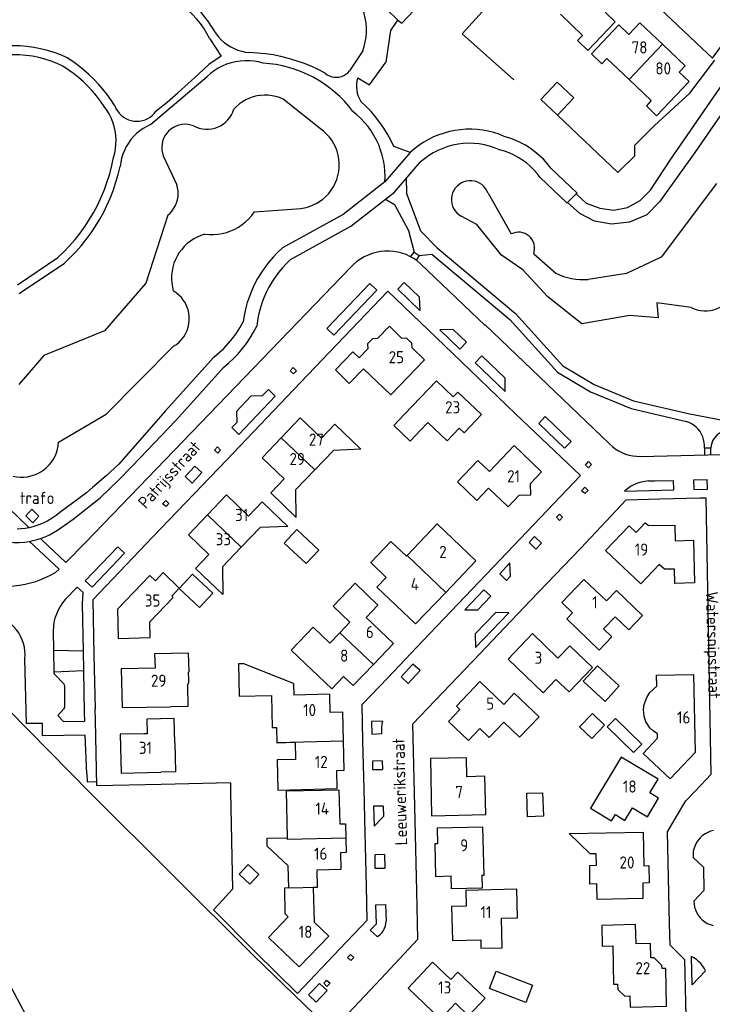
# Model space of a CAD drawing. Header units: metres. Extents: x 233874 to 239264, y 443832 to 448222.
# Tile 14 of 198: x 235194 to 235337, y 444099 to 444303. Entities that reach past the tile are written whole.
import ezdxf

# ---------------------------------------------------------------- set-up
doc = ezdxf.new("R2010")
doc.units = ezdxf.units.M
doc.header["$MEASUREMENT"] = 0
for name, color, linetype in [('BIJGEBOUW', 4, 'Continuous'), ('DAKRAND', 4, 'Continuous'), ('DAKRAND-BYG', 4, 'Continuous'), ('FUNKTIEAAND', 253, 'Continuous'), ('HEG', 253, 'Continuous'), ('HEK', 253, 'Continuous'), ('HOOFDGEBOUW', 4, 'Continuous'), ('HUISNUMMER', 253, 'Continuous'), ('INSTEEKSLOOT', 153, 'Continuous'), ('KANTVERH', 253, 'Continuous'), ('KANTWATER', 153, 'Continuous'), ('KNTGESLVERH', 253, 'Continuous'), ('KNTOPENVERH', 253, 'Continuous'), ('STRAATNAAM', 253, 'Continuous'), ('TUSSENMUUR', 253, 'Continuous')]:
    doc.layers.add(name, color=color, linetype=linetype)
doc.styles.get("Standard").update_dxf_attribs({"font": 'iso.shx'})

msp = doc.modelspace()

# ---------------------------------------------------------------- linework, layer by layer
at = {"layer": 'BIJGEBOUW'}
for points in [[(235233.97, 444184.26), (235231.25, 444181.3), (235227.07, 444185.24), (235229.82, 444188.15), (235233.97, 444184.26)], [(235299.88, 444103.38), (235298.52, 444099.85), (235291.06, 444102.73), (235292.43, 444106.27), (235299.88, 444103.38)]]:
    msp.add_lwpolyline(points, dxfattribs=at)
at = {"layer": 'DAKRAND'}
for points in [[(235276.91, 444217.97), (235274.66, 444215.63), (235271.31, 444218.83), (235273.55, 444221.18)], [(235273.91, 444191.88), (235270.71, 444194.94), (235266.55, 444190.59), (235269.75, 444187.52)], [(235222.17, 444186.83), (235223.77, 444188.5), (235227.06, 444185.3), (235225.56, 444183.61)], [(235308.15, 444180.21), (235306.98, 444178.99), (235313.69, 444172.54), (235316.3, 444175.26), (235314.59, 444176.9)], [(235250.64, 444165.64), (235240.39, 444169.7), (235239.27, 444169.68), (235239.42, 444163), (235246.08, 444163.15)], [(235228.74, 444165.15), (235228.82, 444160.9), (235225.23, 444160.84)], [(235325.69, 444155.22), (235324.78, 444155.87), (235324.14, 444156.52), (235323.29, 444157.72), (235322.93, 444158.89), (235322.83, 444160.24), (235322.92, 444161.3), (235323.51, 444162.76), (235324.09, 444163.79), (235325.53, 444165.07)], [(235282.62, 444157.79), (235286.74, 444153.89), (235289.06, 444156.35)], [(235226.12, 444153.4), (235226.29, 444147.42), (235223.29, 444147.34)], [(235249.54, 444128.05), (235245.18, 444132.08), (235245.19, 444133.72), (235249.42, 444133.79)], [(235313.2, 444124.29), (235311.76, 444124.24), (235311.77, 444128.09), (235313.11, 444128.13)], [(235289.44, 444126.11), (235289.52, 444123.42), (235283.24, 444123.28), (235283.17, 444125.94)], [(235323.95, 444124.5), (235322.7, 444124.45), (235322.7, 444121.28)]]:
    msp.add_lwpolyline(points, dxfattribs=at)
at = {"layer": 'DAKRAND-BYG'}
msp.add_line((235308.44, 444286.44), (235305.04, 444282.84), dxfattribs=at)
for points in [[(235305.04, 444282.84), (235301.62, 444286.08), (235305.02, 444289.68), (235308.44, 444286.44)], [(235253.24, 444190.38), (235248.73, 444194.58), (235251.33, 444197.36), (235255.83, 444193.16), (235253.24, 444190.38)], [(235313.32, 444169.27), (235317.81, 444165.12), (235314.88, 444161.94), (235310.38, 444166.09), (235313.32, 444169.27)], [(235314.78, 444157.05), (235312.31, 444159.46), (235309.64, 444156.72), (235312.12, 444154.31), (235314.78, 444157.05)], [(235317.02, 444158.41), (235322.45, 444153.15), (235320.77, 444151.41), (235315.33, 444156.67), (235317.02, 444158.41)], [(235302.17, 444138.27), (235298.91, 444138.16), (235298.74, 444142.98), (235302, 444143.09), (235302.17, 444138.27)], [(235241.3, 444128.32), (235243.5, 444126.25), (235241.64, 444124.27), (235239.44, 444126.33), (235241.3, 444128.32)]]:
    msp.add_lwpolyline(points, dxfattribs=at)
at = {"layer": 'HEG'}
msp.add_line((235285.4, 444299.6), (235296.04, 444290.16), dxfattribs=at)
msp.add_lwpolyline([(235305.04, 444282.84), (235317.52, 444271.03), (235321.04, 444274.47), (235321.02, 444276.67), (235325.07, 444280.72), (235332.35, 444287.41), (235337.55, 444294.16)], dxfattribs=at)
at = {"layer": 'HEK'}
msp.add_line((235290.28, 444304.96), (235285.4, 444299.6), dxfattribs=at)
at = {"layer": 'HOOFDGEBOUW'}
for p, q in [((235305.67, 444303.66), (235310.24, 444299.31)), ((235319.78, 444299.49), (235322.05, 444301.89)), ((235326.71, 444297.47), (235322.05, 444301.89)), ((235315.24, 444294.56), (235319.85, 444290.19)), ((235332.19, 444289.76), (235330.13, 444291.72)), ((235319.85, 444290.19), (235324.42, 444285.86)), ((235259.26, 444230.29), (235262.87, 444234.05)), ((235262.87, 444234.05), (235264.18, 444232.81)), ((235264.18, 444232.81), (235265.93, 444234.66)), ((235270.68, 444225.14), (235277.63, 444232.37)), ((235265.07, 444230.56), (235270.68, 444225.14)), ((235255.02, 444209.68), (235258.87, 444213.7)), ((235251.12, 444205.63), (235255.02, 444209.68)), ((235245.93, 444204.94), (235248.71, 444207.81)), ((235244.17, 444203.08), (235241.38, 444200.16)), ((235244.17, 444203.08), (235249.44, 444198.02)), ((235243.75, 444197.83), (235239.85, 444193.74)), ((235249.44, 444198.02), (235243.75, 444197.83)), ((235239.85, 444193.74), (235235.97, 444189.67)), ((235274.07, 444192.03), (235273.91, 444191.88)), ((235235.97, 444189.67), (235236.04, 444183.97)), ((235225.79, 444183.4), (235225.56, 444183.61)), ((235308.15, 444180.21), (235305.94, 444182.33)), ((235260.2, 444176.1), (235262.26, 444178.26)), ((235316.97, 444179.38), (235314.59, 444176.9)), ((235305.17, 444170.89), (235307.59, 444173.42)), ((235267.09, 444169.53), (235262.94, 444165.19)), ((235250.64, 444165.64), (235250.69, 444163.25)), ((235293.99, 444161.33), (235296.16, 444163.61)), ((235282.62, 444157.79), (235284.96, 444160.25)), ((235284.4, 444160.79), (235284.24, 444160.94)), ((235284.96, 444160.25), (235284.4, 444160.79)), ((235220.41, 444158.27), (235220.48, 444155.28)), ((235220.48, 444155.28), (235219.76, 444155.26)), ((235261.09, 444147.73), (235260.95, 444153.74)), ((235215.09, 444147.15), (235223.29, 444147.34)), ((235249.64, 444123.49), (235249.54, 444128.05)), ((235249.65, 444123.46), (235249.64, 444123.49)), ((235254.71, 444123.56), (235254.88, 444116.43)), ((235316.47, 444111.53), (235316.64, 444103.61)), ((235316.64, 444103.61), (235317.44, 444103.63))]:
    msp.add_line(p, q, dxfattribs=at)
for points in [[(235310.24, 444299.31), (235309.2, 444298.22), (235311.34, 444296.18), (235316.99, 444302.13), (235314.92, 444304.1)], [(235319.78, 444299.49), (235317.71, 444301.46), (235312.06, 444295.5), (235314.2, 444293.46), (235315.24, 444294.56)], [(235330.13, 444291.72), (235331.37, 444293.04), (235326.71, 444297.47)], [(235324.42, 444285.86), (235323.39, 444284.76), (235325.52, 444282.74), (235332.19, 444289.76)], [(235277.63, 444232.37), (235275.07, 444234.83), (235275.05, 444235.82), (235273.96, 444236.84), (235272.94, 444236.81), (235270.4, 444239.3), (235267.98, 444236.78), (235266.89, 444236.75), (235265.88, 444235.7), (235265.93, 444234.66)], [(235259.26, 444230.29), (235262.14, 444227.52), (235265.07, 444230.56)], [(235276.91, 444217.97), (235278.36, 444219.49), (235282.3, 444215.71), (235284.8, 444218.31), (235285.81, 444217.34), (235289.41, 444221.1), (235284.55, 444225.74), (235283.58, 444224.75), (235280.11, 444228.05), (235273.55, 444221.18)], [(235256.41, 444216.22), (235251.99, 444220.43), (235248.06, 444216.3)], [(235256.41, 444216.22), (235259.18, 444219.1), (235264.53, 444213.96), (235258.87, 444213.7)], [(235248.06, 444216.3), (235244.14, 444212.18), (235248.71, 444207.81)], [(235301.79, 444209.3), (235296.15, 444214.7), (235291.03, 444209.35), (235288.65, 444211.62), (235284.44, 444207.2), (235288.46, 444203.38), (235290.86, 444205.91), (235294.89, 444202.07), (235297.18, 444204.44), (235299.56, 444204.51), (235299.51, 444206.88), (235301.79, 444209.3)], [(235241.38, 444200.16), (235236.82, 444204.51), (235232.89, 444200.39)], [(235245.93, 444204.94), (235251.21, 444199.87), (235251.12, 444205.63)], [(235198.11, 444200.17), (235196.85, 444198.8), (235195.44, 444200.21), (235196.69, 444201.59), (235198.11, 444200.17)], [(235232.89, 444200.39), (235228.95, 444196.26), (235233.15, 444192.25)], [(235282.02, 444184.43), (235288.25, 444190.94), (235280.28, 444198.54), (235274.07, 444192.03)], [(235329.36, 444195.09), (235333.15, 444195.18), (235333.35, 444186.36), (235329.24, 444186.25), (235329.17, 444189.24), (235327.11, 444189.22), (235326.06, 444190.16), (235322.26, 444186.17), (235315, 444193.07), (235319.84, 444198.17), (235321.28, 444196.78)], [(235321.28, 444196.78), (235323.18, 444198.78), (235323.9, 444198.2), (235329.29, 444198.27), (235329.36, 444195.09)], [(235236.04, 444183.97), (235230.41, 444189.37), (235233.15, 444192.25)], [(235222.17, 444186.83), (235221, 444187.93), (235214.33, 444180.93), (235214.49, 444174.94), (235221.04, 444175.1), (235221.01, 444178.35), (235225.79, 444183.4)], [(235265.6, 444179.24), (235268.04, 444181.81), (235263.34, 444186.3), (235258.82, 444181.57), (235262.26, 444178.26)], [(235269.75, 444187.52), (235267.84, 444185.52), (235275.8, 444177.91), (235282.02, 444184.43)], [(235305.94, 444182.33), (235310.52, 444187.1), (235315.18, 444182.67)], [(235315.18, 444182.67), (235317.24, 444184.83), (235322.63, 444179.65), (235319.8, 444176.7), (235316.97, 444179.38)], [(235265.6, 444179.24), (235271.23, 444173.87), (235267.09, 444169.53)], [(235262.94, 444165.19), (235260.97, 444167.08), (235258.52, 444164.51), (235250.14, 444172.49), (235254.66, 444177.23), (235258.14, 444173.93), (235260.2, 444176.1)], [(235294.87, 444170.65), (235299.9, 444175.93), (235305.17, 444170.89)], [(235229.04, 444166.34), (235229, 444168), (235229.09, 444168.01), (235228.99, 444171.92), (235221.99, 444171.77), (235222.08, 444168.79), (235215.09, 444168.64), (235215.26, 444160.66), (235225.23, 444160.84)], [(235307.59, 444173.42), (235312.29, 444168.93), (235307.48, 444163.88), (235304.73, 444166.49)], [(235304.73, 444166.49), (235302.1, 444163.73), (235294.87, 444170.65)], [(235228.74, 444165.15), (235228.92, 444165.53), (235229.02, 444165.93), (235229.04, 444166.34)], [(235284.24, 444160.94), (235289.06, 444166.01), (235293.99, 444161.33)], [(235325.53, 444165.07), (235325.5, 444167.37), (235333.1, 444167.52), (235333.47, 444151.38), (235328.3, 444145.97), (235322.77, 444151.21), (235325.71, 444154.34), (235325.69, 444155.22)], [(235296.16, 444163.61), (235301.26, 444158.75), (235297.25, 444154.55), (235294, 444157.65)], [(235246.08, 444163.15), (235246.23, 444156.58), (235247.1, 444156.59), (235247.17, 444153.42)], [(235260.95, 444153.74), (235260.82, 444159.73), (235258.18, 444159.67), (235258.09, 444163.42), (235250.69, 444163.25)], [(235226.12, 444153.4), (235225.99, 444158.41), (235220.41, 444158.27)], [(235294, 444157.65), (235290.99, 444154.5), (235289.06, 444156.35)], [(235219.76, 444155.26), (235214.91, 444155.15), (235215.09, 444147.15)], [(235247.17, 444153.42), (235247.17, 444153.41), (235250.97, 444153.5), (235251.05, 444149.94), (235247.23, 444149.86), (235247.37, 444143.66), (235259.62, 444143.95), (235259.54, 444147.7), (235261.09, 444147.73)], [(235290.27, 444138.58), (235290.1, 444146.49), (235286.4, 444146.41), (235286.32, 444150.3), (235278.85, 444150.15), (235279.1, 444138.35), (235290.27, 444138.58)], [(235325.92, 444141.97), (235324.12, 444143.05), (235325.82, 444145.88), (235318.18, 444150.46), (235311.86, 444139.91), (235316.24, 444137.29), (235317.01, 444138.58), (235318.98, 444137.39), (235320.52, 444139.97), (235323.6, 444138.12), (235325.92, 444141.97)], [(235249.42, 444133.79), (235249.2, 444143.49), (235259.99, 444143.73), (235260.15, 444136.68), (235261.35, 444136.72), (235261.42, 444133.75)], [(235289.44, 444126.11), (235289.96, 444126.13), (235289.68, 444136.02), (235280.24, 444135.77), (235280.31, 444132.57), (235279.75, 444132.54), (235279.93, 444125.85), (235283.17, 444125.94)], [(235261.42, 444133.75), (235261.49, 444130.79), (235260.29, 444130.74), (235260.38, 444127.26)], [(235313.11, 444128.13), (235313.05, 444130.48), (235311.79, 444130.52), (235307.48, 444134.7), (235322.76, 444135), (235322.88, 444128.05), (235323.88, 444128.08), (235323.95, 444124.5)], [(235260.38, 444127.26), (235255.45, 444127.13), (235255.54, 444123.64)], [(235249.65, 444123.46), (235248.74, 444123.43), (235248.84, 444118.18), (235249.56, 444117.51)], [(235255.54, 444123.64), (235255.54, 444123.58), (235254.71, 444123.56)], [(235296.81, 444117.29), (235296.69, 444123.2), (235286.15, 444122.97), (235286.23, 444119.7), (235283.2, 444119.63), (235283.39, 444112.64), (235289.23, 444112.79), (235289.27, 444111.04), (235293.67, 444111.12), (235293.53, 444117.23), (235296.81, 444117.29)], [(235322.7, 444121.28), (235313.27, 444121.1), (235313.2, 444124.29)], [(235251.82, 444107.17), (235245.46, 444113.26), (235249.56, 444117.51)], [(235254.88, 444116.43), (235257.92, 444113.52), (235251.82, 444107.17)], [(235321.27, 444111.91), (235321.17, 444115.91), (235314.19, 444115.75), (235314.28, 444111.48), (235316.47, 444111.53)], [(235317.44, 444103.63), (235317.48, 444102.54), (235318.94, 444101.15), (235320.02, 444101.18), (235320.08, 444098.9), (235327.54, 444099.05), (235327.38, 444106.85), (235326.63, 444106.83), (235326.62, 444107.5), (235324.99, 444109.05), (235324.33, 444109.04), (235324.26, 444111.99), (235321.27, 444111.91)], [(235290.17, 444100.73), (235286.73, 444097.1), (235284.03, 444099.69), (235280.92, 444096.43), (235274.24, 444102.82), (235279.31, 444108.18), (235283.09, 444104.56), (235284.55, 444106.07), (235290.17, 444100.73)]]:
    msp.add_lwpolyline(points, dxfattribs=at)
at = {"layer": 'INSTEEKSLOOT'}
msp.add_lwpolyline([(235197.92, 444092.63), (235191.89, 444103.9)], dxfattribs=at)
at = {"layer": 'KANTVERH'}
for p, q in [((235272.97, 444301.8), (235282.77, 444312.22)), ((235269.75, 444304.8), (235272.15, 444302.47)), ((235270.7, 444300.28), (235272.15, 444302.47)), ((235272.15, 444302.47), (235272.97, 444301.8)), ((235269.77, 444293.81), (235270.7, 444300.28)), ((235233.35, 444298.62), (235235.72, 444295.05)), ((235264.91, 444296.09), (235262.16, 444291.98)), ((235235.72, 444295.05), (235233.15, 444293.31)), ((235266.29, 444289.13), (235269.77, 444293.82)), ((235221.17, 444280.91), (235232.8, 444290.8)), ((235263.87, 444290.52), (235266.29, 444289.13)), ((235274.72, 444275.18), (235271.33, 444276.36)), ((235274.72, 444275.18), (235269.46, 444269.11)), ((235271.47, 444267), (235276.78, 444273.14)), ((235303.69, 444271.95), (235309.1, 444266.76)), ((235273.88, 444269.79), (235273.95, 444266.84)), ((235301.52, 444270.02), (235307.01, 444264.75)), ((235269.46, 444269.11), (235260.84, 444262.37)), ((235262.45, 444259.94), (235271.47, 444267)), ((235269.57, 444265.51), (235271.46, 444264.41)), ((235276.89, 444258.91), (235273.95, 444266.84)), ((235271.46, 444264.41), (235274.36, 444259.08)), ((235260.84, 444262.37), (235248.36, 444255.48)), ((235250.04, 444253.09), (235262.45, 444259.94)), ((235274.36, 444259.08), (235275.48, 444254.62)), ((235280.24, 444255.48), (235276.89, 444258.91)), ((235280.24, 444255.48), (235296.4, 444241.96)), ((235193.74, 444247.84), (235202.01, 444253.47)), ((235274.76, 444253.66), (235275.48, 444254.62)), ((235275.48, 444254.62), (235276.53, 444253.9)), ((235276.53, 444253.9), (235275.9, 444252.97)), ((235276.53, 444253.9), (235279.15, 444254.17)), ((235279.15, 444254.17), (235295.22, 444240.73)), ((235194.08, 444246.05), (235203.38, 444252.31)), ((235276.85, 444252.22), (235290.16, 444239.44)), ((235266.39, 444248.11), (235257.51, 444238.85)), ((235266.39, 444248.11), (235267.81, 444246.77)), ((235273.45, 444248.36), (235272.11, 444246.96)), ((235272.11, 444246.96), (235276.68, 444242.59)), ((235273.45, 444248.36), (235276.56, 444245.37)), ((235276.56, 444245.37), (235276.68, 444242.59)), ((235296.4, 444241.96), (235306.19, 444231.15)), ((235290.17, 444239.58), (235315.81, 444215.06)), ((235295.22, 444240.73), (235305.1, 444229.82)), ((235283.58, 444238.64), (235280.77, 444238.58)), ((235283.58, 444238.64), (235286.32, 444236.01)), ((235234.22, 444232.92), (235224.18, 444221.83)), ((235283.44, 444233.74), (235296.43, 444221.27)), ((235289.45, 444233.23), (235294.25, 444228.62)), ((235236.2, 444230.8), (235226.33, 444219.88)), ((235306.19, 444231.15), (235312.66, 444227.3)), ((235294.29, 444225.86), (235294.25, 444228.62)), ((235305.1, 444229.82), (235311.9, 444225.78)), ((235312.66, 444227.3), (235320.77, 444223.94)), ((235246.86, 444224.92), (235245.47, 444226.3)), ((235311.9, 444225.78), (235320.25, 444222.32)), ((235320.77, 444223.94), (235331.99, 444221.34)), ((235296.43, 444221.27), (235309.82, 444208.53)), ((235302.54, 444220.7), (235307.92, 444215.56)), ((235320.25, 444222.32), (235331.64, 444219.68)), ((235331.99, 444221.34), (235341.67, 444219.42)), ((235238.94, 444219.49), (235237.92, 444218.43)), ((235322.15, 444212.48), (235350.75, 444213.18)), ((235336.69, 444214.18), (235335.37, 444214.16)), ((235335.37, 444214.16), (235335.39, 444212.8)), ((235336.71, 444212.84), (235336.69, 444214.18)), ((235180.79, 444212.22), (235196.11, 444197.77)), ((235230.31, 444210.48), (235228.26, 444208.33)), ((235309.82, 444208.53), (235291.85, 444189.66)), ((235323.83, 444207.4), (235325.07, 444207.43)), ((235325.07, 444207.43), (235328.99, 444207.52)), ((235325.07, 444207.43), (235325.07, 444207.42)), ((235333.14, 444207.62), (235335.94, 444207.69)), ((235334.45, 444203.91), (235335.65, 444203.94)), ((235335.65, 444203.94), (235336.71, 444146.88)), ((235198.48, 444195.54), (235198.75, 444195.29)), ((235301.79, 444194.6), (235300.62, 444193.37)), ((235214.4, 444193.85), (235207.68, 444186.83)), ((235215.79, 444192.51), (235214.4, 444193.85)), ((235291.85, 444189.66), (235284.54, 444182.02)), ((235294.52, 444186.9), (235295.35, 444187.78)), ((235207.3, 444172.28), (235207.1, 444182.06)), ((235284.54, 444182.02), (235277.27, 444174.41)), ((235291.35, 444183.63), (235288.66, 444180.8)), ((235295.03, 444180.21), (235288.18, 444173.03)), ((235201.04, 444176.51), (235201.12, 444172.41)), ((235269.98, 444166.76), (235277.27, 444174.41)), ((235207.3, 444172.28), (235201.12, 444172.41)), ((235201.12, 444172.41), (235201.21, 444168.06)), ((235207.38, 444168.33), (235207.3, 444172.28)), ((235209.48, 444171.51), (235209.71, 444160.33)), ((235201.21, 444168.06), (235207.38, 444168.33)), ((235201.21, 444168.06), (235201.21, 444168.05)), ((235276.74, 444168.29), (235274.24, 444165.63)), ((235201.52, 444167.34), (235203.07, 444165.8)), ((235264.78, 444161.29), (235269.98, 444166.76)), ((235203.4, 444165.04), (235203.43, 444161.04)), ((235209.82, 444157.99), (235209.71, 444160.33)), ((235264.95, 444153.84), (235264.78, 444161.29)), ((235210.1, 444144.51), (235209.82, 444157.99)), ((235268.96, 444157.89), (235268.95, 444157.88)), ((235265.2, 444143.84), (235264.95, 444153.84)), ((235268.9, 444149.67), (235268.99, 444147.89)), ((235208.02, 444146.98), (235208.05, 444145.36)), ((235208.05, 444145.36), (235210.08, 444145.4)), ((235335.73, 444145.85), (235336.71, 444146.88)), ((235223.31, 444144.82), (235210.1, 444144.51)), ((235237.6, 444145.12), (235223.31, 444144.82)), ((235237.6, 444145.12), (235237.61, 444143.24)), ((235265.41, 444134.83), (235265.2, 444143.84)), ((235237.61, 444143.24), (235237.83, 444133.25)), ((235269.15, 444140.35), (235269.21, 444138.22)), ((235237.83, 444133.18), (235238.08, 444123.21)), ((235265.68, 444123.89), (235265.41, 444134.83)), ((235269.39, 444130.39), (235269.47, 444127.57)), ((235238.08, 444123.21), (235236.02, 444121.01)), ((235265.84, 444116.84), (235265.68, 444123.89)), ((235236.02, 444121.01), (235234.12, 444118.95)), ((235234.12, 444118.95), (235242.75, 444110.3)), ((235269.63, 444120.07), (235269.75, 444116.6)), ((235260.19, 444110.91), (235265.84, 444116.84)), ((235268.17, 444113.61), (235267.95, 444113.41)), ((235251.42, 444101.68), (235260.19, 444110.91)), ((235242.75, 444110.3), (235251.42, 444101.68)), ((235332.84, 444103.51), (235332.67, 444109.35)), ((235335.61, 444106.35), (235332.84, 444103.51)), ((235253.76, 444101.38), (235255.33, 444099.93)), ((235255.33, 444099.93), (235257.56, 444102.33)), ((235331.73, 444091.24), (235331.53, 444099.87))]:
    msp.add_line(p, q, dxfattribs=at)
for points in [[(235290.28, 444304.96), (235294.27, 444308.83), (235307.43, 444322.62), (235311.32, 444318.94), (235334.84, 444296.69), (235337.01, 444294.63), (235344.67, 444305.08), (235347.27, 444308.4)], [(235233.81, 444301.02), (235233.15, 444302.04), (235232.44, 444303.01), (235231.67, 444303.94), (235230.84, 444304.82), (235229.96, 444305.65), (235229.04, 444306.42), (235228.06, 444307.14), (235227.05, 444307.79), (235225.99, 444308.38)], [(235264.91, 444296.09), (235265.2, 444297.03), (235265.43, 444297.98), (235265.58, 444298.95), (235265.66, 444299.92), (235265.65, 444300.9), (235265.58, 444301.88), (235265.43, 444302.84), (235265.2, 444303.8), (235264.9, 444304.73), (235264.53, 444305.64), (235264.08, 444306.51), (235263.58, 444307.35), (235263.01, 444308.14), (235262.38, 444308.89), (235261.69, 444309.59)], [(235233.34, 444298.62), (235232.77, 444299.71), (235232.13, 444300.76), (235231.42, 444301.76), (235230.65, 444302.72), (235229.82, 444303.63), (235228.93, 444304.48), (235227.99, 444305.28), (235227.01, 444306.01), (235225.98, 444306.68), (235224.91, 444307.28)], [(235233.81, 444301.02), (235234.2, 444300.31), (235234.66, 444299.64), (235235.17, 444299), (235235.73, 444298.41), (235236.34, 444297.87), (235236.99, 444297.38), (235237.68, 444296.95), (235238.41, 444296.58), (235239.16, 444296.28), (235239.94, 444296.03), (235240.74, 444295.86), (235241.54, 444295.75)], [(235203.93, 444294.68), (235202.61, 444295.26), (235201.25, 444295.76), (235199.88, 444296.19), (235198.48, 444296.54), (235197.06, 444296.82), (235195.63, 444297.01), (235194.19, 444297.13), (235192.75, 444297.17), (235191.3, 444297.13), (235189.87, 444297.01), (235188.44, 444296.82), (235187.02, 444296.54), (235185.62, 444296.19), (235184.24, 444295.77)], [(235257.18, 444291.49), (235255.73, 444292.24), (235254.24, 444292.93), (235252.72, 444293.54), (235251.18, 444294.08), (235249.61, 444294.55), (235248.03, 444294.94), (235246.42, 444295.26), (235244.8, 444295.5), (235243.18, 444295.66), (235241.54, 444295.75)], [(235203.08, 444292.93), (235201.87, 444293.49), (235200.64, 444293.97), (235199.37, 444294.39), (235198.08, 444294.72), (235196.78, 444294.99), (235195.46, 444295.17), (235194.13, 444295.28), (235192.8, 444295.31), (235191.47, 444295.27), (235190.15, 444295.14), (235188.83, 444294.94), (235187.53, 444294.66), (235186.25, 444294.31), (235184.99, 444293.88)], [(235213.76, 444284.75), (235212.99, 444285.93), (235212.18, 444287.08), (235211.31, 444288.2), (235210.39, 444289.26), (235209.42, 444290.29), (235208.41, 444291.27), (235207.35, 444292.2), (235206.25, 444293.08), (235205.11, 444293.91), (235203.93, 444294.68)], [(235244.35, 444293.59), (235243.42, 444293.83), (235242.48, 444293.99), (235241.53, 444294.07), (235240.57, 444294.08), (235239.61, 444294.01), (235238.67, 444293.86), (235237.74, 444293.64), (235236.83, 444293.34), (235235.94, 444292.96), (235235.1, 444292.52), (235234.29, 444292.01), (235233.52, 444291.43), (235232.8, 444290.8)], [(235262.85, 444283.63), (235262.01, 444284.69), (235261.11, 444285.71), (235260.16, 444286.68), (235259.16, 444287.59), (235258.11, 444288.45), (235257.02, 444289.25), (235255.88, 444289.98), (235254.7, 444290.66), (235253.49, 444291.27), (235252.25, 444291.81), (235250.98, 444292.29), (235249.69, 444292.69), (235248.37, 444293.02), (235247.04, 444293.28), (235245.7, 444293.47), (235244.35, 444293.59)], [(235211.56, 444284.66), (235210.81, 444285.75), (235210.01, 444286.81), (235209.15, 444287.82), (235208.25, 444288.79), (235207.3, 444289.72), (235206.3, 444290.6), (235205.27, 444291.43), (235204.19, 444292.21), (235203.08, 444292.93)], [(235222.33, 444283.71), (235224.56, 444285.55), (235226.76, 444287.43), (235228.93, 444289.35), (235231.05, 444291.31), (235233.15, 444293.31)], [(235257.18, 444291.49), (235257.58, 444291.19), (235258.03, 444290.95), (235258.51, 444290.78), (235259.01, 444290.68), (235259.52, 444290.66), (235260.02, 444290.71), (235260.52, 444290.83), (235260.98, 444291.03), (235261.42, 444291.29), (235261.81, 444291.61), (235262.16, 444291.98)], [(235263.87, 444290.52), (235263.71, 444289.91), (235263.62, 444289.28), (235263.61, 444288.64), (235263.66, 444288.01), (235263.78, 444287.39), (235263.97, 444286.78), (235264.23, 444286.2), (235264.54, 444285.65)], [(235271.33, 444276.36), (235270.71, 444277.67), (235270.02, 444278.94), (235269.27, 444280.18), (235268.44, 444281.37), (235267.56, 444282.52), (235266.61, 444283.62), (235265.6, 444284.66), (235264.54, 444285.65)], [(235213.52, 444274.13), (235213.76, 444275.02), (235213.92, 444275.94), (235214.01, 444276.86), (235214.03, 444277.79), (235213.97, 444278.71), (235213.84, 444279.63), (235213.63, 444280.54), (235213.35, 444281.42), (235213.01, 444282.28), (235212.59, 444283.11), (235212.11, 444283.91), (235211.56, 444284.66)], [(235213.76, 444284.75), (235213.99, 444284.21), (235214.3, 444283.71), (235214.66, 444283.24), (235215.08, 444282.82), (235215.54, 444282.46), (235216.05, 444282.15), (235216.58, 444281.91), (235217.14, 444281.73), (235217.73, 444281.63), (235218.31, 444281.59), (235218.9, 444281.63), (235219.48, 444281.74), (235220.04, 444281.91), (235220.58, 444282.16), (235221.08, 444282.46), (235221.55, 444282.83), (235221.96, 444283.24), (235222.33, 444283.71)], [(235269.46, 444269.11), (235269.5, 444270.22), (235269.46, 444271.33), (235269.36, 444272.43), (235269.17, 444273.52), (235268.92, 444274.6), (235268.6, 444275.66), (235268.21, 444276.7), (235267.75, 444277.7), (235267.22, 444278.68), (235266.64, 444279.62), (235265.99, 444280.52), (235265.28, 444281.37), (235264.52, 444282.17), (235263.71, 444282.93), (235262.85, 444283.63)], [(235221.17, 444280.91), (235220.39, 444280.54), (235219.64, 444280.11), (235218.93, 444279.61), (235218.26, 444279.06), (235217.65, 444278.46), (235217.08, 444277.8), (235216.57, 444277.1), (235216.12, 444276.36), (235215.74, 444275.58), (235215.42, 444274.78), (235215.17, 444273.95), (235214.99, 444273.1), (235214.88, 444272.25)], [(235294.09, 444278.47), (235293.02, 444278.9), (235291.92, 444279.25), (235290.8, 444279.53), (235289.67, 444279.74), (235288.52, 444279.88), (235287.37, 444279.94), (235286.21, 444279.93), (235285.06, 444279.85), (235283.92, 444279.69), (235282.79, 444279.46), (235281.67, 444279.16), (235280.58, 444278.79), (235279.51, 444278.35), (235278.48, 444277.84), (235277.48, 444277.27), (235276.51, 444276.63), (235275.59, 444275.93), (235274.72, 444275.18)], [(235303.69, 444271.95), (235302.95, 444272.87), (235302.15, 444273.74), (235301.3, 444274.55), (235300.39, 444275.31), (235299.43, 444276.01), (235298.44, 444276.64), (235297.4, 444277.2), (235296.33, 444277.7), (235295.22, 444278.12), (235294.09, 444278.47)], [(235293.13, 444275.73), (235292.11, 444276.14), (235291.07, 444276.48), (235290.01, 444276.73), (235288.93, 444276.92), (235287.84, 444277.02), (235286.75, 444277.04), (235285.65, 444276.99), (235284.57, 444276.86), (235283.49, 444276.65), (235282.44, 444276.36), (235281.41, 444276), (235280.4, 444275.56), (235279.43, 444275.05), (235278.5, 444274.48), (235277.61, 444273.84), (235276.78, 444273.14)], [(235301.52, 444270.02), (235300.88, 444270.83), (235300.19, 444271.6), (235299.44, 444272.32), (235298.65, 444272.99), (235297.82, 444273.6), (235296.94, 444274.15), (235296.03, 444274.65), (235295.09, 444275.07), (235294.12, 444275.44), (235293.13, 444275.73)], [(235202.01, 444253.47), (235203.25, 444254.66), (235204.44, 444255.9), (235205.57, 444257.2), (235206.64, 444258.54), (235207.65, 444259.94), (235208.59, 444261.38), (235209.46, 444262.86), (235210.26, 444264.38), (235210.99, 444265.93), (235211.65, 444267.52), (235212.23, 444269.14), (235212.74, 444270.78), (235213.17, 444272.45), (235213.52, 444274.13)], [(235203.38, 444252.31), (235204.59, 444253.46), (235205.74, 444254.67), (235206.84, 444255.92), (235207.89, 444257.22), (235208.88, 444258.57), (235209.81, 444259.96), (235210.67, 444261.39), (235211.48, 444262.85), (235212.21, 444264.35), (235212.88, 444265.88), (235213.49, 444267.44), (235214.02, 444269.02), (235214.49, 444270.62), (235214.88, 444272.25)], [(235248.36, 444255.47), (235247.36, 444254.55), (235246.42, 444253.57), (235245.53, 444252.54), (235244.7, 444251.46), (235243.93, 444250.34), (235243.23, 444249.18), (235242.59, 444247.98), (235242.02, 444246.74), (235241.53, 444245.48), (235241.1, 444244.19), (235240.74, 444242.87), (235240.46, 444241.54), (235240.26, 444240.2)], [(235250.04, 444253.09), (235249.16, 444252.25), (235248.33, 444251.36), (235247.55, 444250.43), (235246.83, 444249.45), (235246.16, 444248.43), (235245.55, 444247.38), (235245, 444246.3), (235244.52, 444245.18), (235244.09, 444244.04), (235243.74, 444242.88), (235243.44, 444241.7), (235243.22, 444240.51), (235243.06, 444239.3)], [(235276.85, 444252.22), (235276.16, 444252.78), (235275.42, 444253.28), (235274.64, 444253.72), (235273.83, 444254.08), (235272.99, 444254.37), (235272.13, 444254.59), (235271.24, 444254.74), (235270.36, 444254.81), (235269.46, 444254.8), (235268.58, 444254.71), (235267.7, 444254.55), (235266.84, 444254.31), (235266.01, 444254), (235265.2, 444253.61), (235264.43, 444253.16), (235263.71, 444252.65), (235263.03, 444252.07), (235262.4, 444251.44)], [(235198.75, 444195.29), (235203.68, 444190.61), (235207.77, 444194.77), (235262.4, 444251.44)], [(235283.44, 444233.74), (235270.07, 444246.53), (235252.08, 444227.68), (235236.86, 444211.79), (235221.63, 444195.89), (235209.25, 444182.91), (235209.48, 444171.51), (235209.71, 444160.33)], [(235257.51, 444238.85), (235258.96, 444237.47), (235267.81, 444246.77)], [(235234.22, 444232.92), (235235.26, 444233.8), (235236.24, 444234.74), (235237.17, 444235.73), (235238.04, 444236.78), (235238.84, 444237.88), (235239.58, 444239.02), (235240.26, 444240.2)], [(235236.2, 444230.8), (235237.25, 444231.69), (235238.24, 444232.64), (235239.19, 444233.64), (235240.08, 444234.69), (235240.92, 444235.78), (235241.69, 444236.91), (235242.41, 444238.09), (235243.06, 444239.3)], [(235286.32, 444236.04), (235284.95, 444234.61), (235280.77, 444238.58)], [(235294.29, 444225.86), (235288.1, 444231.79), (235289.45, 444233.23)], [(235251.23, 444230.13), (235250.61, 444229.5), (235249.93, 444230.11), (235250.55, 444230.81), (235251.23, 444230.13)], [(235237.92, 444218.43), (235239.32, 444216.99), (235246.86, 444224.92)], [(235245.47, 444226.3), (235244.18, 444224.96), (235241.85, 444224.86), (235238.9, 444221.75), (235238.94, 444219.49)], [(235224.18, 444221.83), (235214.58, 444210.85), (235211.97, 444208.47), (235209.18, 444206.05), (235207.96, 444204.96), (235202.47, 444200.92)], [(235307.92, 444215.56), (235306.53, 444214.14), (235301.2, 444219.27), (235302.54, 444220.7)], [(235201.96, 444197.27), (235205.19, 444199.51), (235210.74, 444203.92), (235214.56, 444207.56), (235217.33, 444210.43), (235226.33, 444219.88)], [(235335.37, 444214.16), (235335.39, 444214.76), (235335.33, 444215.36), (235335.21, 444215.95), (235335.03, 444216.52), (235334.78, 444217.06), (235334.48, 444217.58), (235334.11, 444218.06), (235333.7, 444218.49), (235333.23, 444218.87), (235332.73, 444219.2), (235332.2, 444219.47), (235331.63, 444219.68)], [(235341.34, 444217.76), (235340.83, 444217.83), (235340.32, 444217.84), (235339.81, 444217.78), (235339.31, 444217.65), (235338.83, 444217.46), (235338.39, 444217.2), (235337.98, 444216.89), (235337.62, 444216.52), (235337.31, 444216.11), (235337.06, 444215.67), (235336.87, 444215.19), (235336.75, 444214.69), (235336.69, 444214.18)], [(235235.6, 444213.77), (235234.99, 444213.14), (235234.31, 444213.75), (235234.92, 444214.44), (235235.6, 444213.77)], [(235315.81, 444215.06), (235316.38, 444214.52), (235316.99, 444214.03), (235317.65, 444213.61), (235318.35, 444213.25), (235319.07, 444212.95), (235319.82, 444212.72), (235320.59, 444212.57), (235321.37, 444212.49), (235322.15, 444212.48)], [(235228.26, 444208.33), (235229.7, 444206.97), (235231.7, 444209.13), (235230.31, 444210.48)], [(235312.08, 444210.78), (235311.46, 444210.09), (235310.83, 444210.69), (235311.45, 444211.4), (235312.08, 444210.78)], [(235318.91, 444205.31), (235329.05, 444205.56), (235328.99, 444207.52)], [(235323.83, 444207.4), (235323.06, 444207.32), (235322.29, 444207.16), (235321.55, 444206.93), (235320.83, 444206.63), (235320.15, 444206.25), (235319.5, 444205.81), (235318.91, 444205.31)], [(235333.14, 444207.62), (235333.2, 444205.66), (235335.99, 444205.72), (235335.94, 444207.69)], [(235311.39, 444205.42), (235310.72, 444204.82), (235310.05, 444205.4), (235310.69, 444206.09), (235311.39, 444205.42)], [(235224.93, 444202.75), (235224.34, 444202.16), (235223.61, 444202.72), (235224.27, 444203.4), (235224.93, 444202.75)], [(235258.49, 444093.95), (235268.68, 444104.77), (235276.29, 444112.88), (235276.06, 444122.78), (235275.71, 444137.38), (235275.25, 444157.31), (235289.05, 444171.78), (235299.43, 444182.69), (235309.79, 444193.49), (235319.22, 444203.49), (235326.16, 444203.7), (235334.45, 444203.91)], [(235202.47, 444200.92), (235201.67, 444200.28), (235200.83, 444199.71), (235199.94, 444199.19), (235199.02, 444198.73), (235198.08, 444198.34), (235197.11, 444198.02), (235196.11, 444197.77)], [(235306.11, 444199.95), (235305.5, 444199.28), (235304.84, 444199.91), (235305.47, 444200.59), (235306.11, 444199.95)], [(235196.11, 444197.77), (235195.29, 444197.62), (235194.46, 444197.51), (235193.63, 444197.46)], [(235198.48, 444195.54), (235199.39, 444195.89), (235200.28, 444196.29), (235201.13, 444196.75), (235201.96, 444197.27)], [(235190.82, 444194.92), (235191.89, 444194.77), (235192.97, 444194.7), (235194.05, 444194.7), (235195.13, 444194.78), (235196.2, 444194.94)], [(235196.2, 444194.94), (235196.97, 444195.1), (235197.73, 444195.3), (235198.48, 444195.54)], [(235201.64, 444188.59), (235202.32, 444189.19), (235196.2, 444194.94)], [(235221.63, 444195.89), (235209.25, 444182.91), (235209.48, 444171.51)], [(235300.62, 444193.37), (235299.23, 444194.73), (235300.34, 444195.97), (235301.79, 444194.6)], [(235207.68, 444186.83), (235209.13, 444185.48), (235215.79, 444192.51)], [(235295.35, 444187.78), (235295.21, 444190.51), (235293.17, 444188.28), (235294.52, 444186.9)], [(235191.85, 444185.72), (235192.99, 444185.79), (235194.13, 444185.92), (235195.26, 444186.12), (235196.37, 444186.38), (235197.47, 444186.7), (235198.55, 444187.08), (235199.61, 444187.53), (235200.64, 444188.03), (235201.64, 444188.59)], [(235207.1, 444182.06), (235207.26, 444184.4), (235206.02, 444185.5), (235203.54, 444182.96)], [(235291.35, 444183.63), (235289.88, 444184.96), (235285.96, 444180.8), (235288.66, 444180.8)], [(235203.54, 444182.96), (235202.99, 444182.27), (235202.5, 444181.53), (235202.08, 444180.76), (235201.72, 444179.95), (235201.44, 444179.12), (235201.23, 444178.26), (235201.1, 444177.39), (235201.04, 444176.51)], [(235195.21, 444170.74), (235195.26, 444171.54), (235195.23, 444172.34), (235195.12, 444173.12), (235194.93, 444173.9), (235194.68, 444174.65), (235194.35, 444175.38), (235193.95, 444176.07), (235193.49, 444176.72), (235192.97, 444177.32), (235192.39, 444177.86), (235191.77, 444178.35), (235191.09, 444178.78), (235190.39, 444179.14), (235189.64, 444179.43), (235188.88, 444179.65), (235188.1, 444179.79), (235187.3, 444179.86)], [(235295.03, 444180.21), (235292.33, 444180.28), (235288.1, 444175.85), (235288.18, 444173.03)], [(235208.02, 444146.98), (235207.67, 444155), (235198.86, 444154.84), (235198.86, 444157.41), (235195.53, 444157.4), (235195.21, 444170.74)], [(235201.21, 444168.05), (235201.22, 444167.85), (235201.27, 444167.65), (235201.38, 444167.48), (235201.52, 444167.34)], [(235203.16, 444160.31), (235202, 444159), (235203.21, 444157.78), (235207.58, 444157.84), (235207.55, 444159.68), (235207.38, 444168.33)], [(235276.74, 444168.29), (235275.26, 444169.65), (235272.8, 444167.03), (235274.24, 444165.63)], [(235203.07, 444165.8), (235203.23, 444165.57), (235203.34, 444165.31), (235203.4, 444165.04)], [(235191.81, 444160.26), (235208.74, 444143.04), (235242.48, 444109.45), (235269.3, 444083.48)], [(235203.43, 444161.04), (235203.4, 444160.78), (235203.31, 444160.53), (235203.16, 444160.31)], [(235268.95, 444157.88), (235266.69, 444157.81), (235266.77, 444155.17), (235268.78, 444155.3)], [(235268.95, 444157.88), (235268.83, 444157.22), (235268.77, 444156.54), (235268.75, 444155.87), (235268.77, 444155.2)], [(235268.9, 444149.67), (235266.89, 444149.62), (235266.95, 444147.86), (235268.99, 444147.89)], [(235298.64, 444056.62), (235307.61, 444065.98), (235317.19, 444075.99), (235331.73, 444091.24), (235331.53, 444099.87), (235331.33, 444108.66), (235329.74, 444110.22), (235328.32, 444111.65), (235328.2, 444116.12), (235327.77, 444135.07), (235329.19, 444137.51), (235331.53, 444141.4), (235333.39, 444143.38), (235335.73, 444145.85)], [(235269.15, 444140.35), (235267.11, 444140.31), (235267.24, 444136.18), (235269.21, 444138.22)], [(235337.26, 444135.31), (235336.65, 444135.15), (235336.05, 444134.92), (235335.49, 444134.62), (235334.97, 444134.26), (235334.5, 444133.83), (235334.08, 444133.35), (235333.73, 444132.82), (235333.44, 444132.25), (235333.23, 444131.65), (235333.08, 444131.03), (235333.02, 444130.4), (235333.03, 444129.77)], [(235269.39, 444130.39), (235267.38, 444130.27), (235267.42, 444127.51), (235269.47, 444127.57)], [(235333.03, 444129.77), (235335.18, 444127.72), (235335.27, 444122.97), (235333.18, 444120.77)], [(235267.95, 444113.41), (235266.47, 444114.79), (235267.71, 444116.09), (235267.63, 444119.98), (235269.63, 444120.07)], [(235333.18, 444120.77), (235333.22, 444120.15), (235333.33, 444119.53), (235333.52, 444118.93), (235333.78, 444118.35), (235334.1, 444117.82), (235334.49, 444117.32), (235334.93, 444116.88), (235335.43, 444116.49), (235335.96, 444116.16), (235336.54, 444115.91), (235337.14, 444115.72)], [(235268.17, 444113.61), (235268.55, 444113.93), (235268.88, 444114.3), (235269.17, 444114.71), (235269.4, 444115.15), (235269.58, 444115.62), (235269.7, 444116.1), (235269.75, 444116.6)], [(235263.09, 444109.14), (235262.46, 444108.48), (235261.79, 444109.09), (235262.41, 444109.77), (235263.09, 444109.14)], [(235335.61, 444106.35), (235335.33, 444106.9), (235334.99, 444107.41), (235334.61, 444107.88), (235334.18, 444108.32), (235333.71, 444108.71), (235333.2, 444109.05), (235332.67, 444109.35)], [(235253.75, 444101.39), (235255.98, 444103.79), (235257.56, 444102.34)], [(235258.16, 444103.85), (235257.53, 444103.17), (235256.86, 444103.82), (235257.46, 444104.47), (235258.16, 444103.85)]]:
    msp.add_lwpolyline(points, dxfattribs=at)
at = {"layer": 'KANTWATER'}
for p, q in [((235256.17, 444280.04), (235248.47, 444286.16)), ((235223.78, 444274.46), (235226.56, 444268.48)), ((235337.85, 444268.74), (235326.47, 444253.56)), ((235290.76, 444266.76), (235295.52, 444258.34)), ((235242.57, 444262.88), (235251.26, 444263.55)), ((235224.73, 444262.25), (235220.19, 444248.22)), ((235288.41, 444260.28), (235285.19, 444262.04)), ((235293.5, 444253.98), (235288.41, 444260.28)), ((235297.93, 444250.93), (235293.5, 444253.98)), ((235300.16, 444254.26), (235304.71, 444250.28)), ((235326.47, 444253.56), (235319.29, 444250.22)), ((235303.08, 444245.35), (235297.93, 444250.93)), ((235319.29, 444250.22), (235311.4, 444248.98)), ((235220.19, 444248.22), (235211.66, 444238.37)), ((235310.07, 444239.79), (235303.08, 444245.35)), ((235325.54, 444244.12), (235325.86, 444241.04)), ((235332.61, 444243.21), (235325.54, 444244.12)), ((235320, 444241.52), (235310.07, 444239.79)), ((235325.86, 444241.04), (235320, 444241.52)), ((235211.66, 444238.37), (235199.13, 444233.3)), ((235211.97, 444221.16), (235225.9, 444235.18)), ((235199.13, 444233.3), (235193.96, 444227.29)), ((235202.19, 444215.41), (235211.97, 444221.16))]:
    msp.add_line(p, q, dxfattribs=at)
for points in [[(235248.47, 444286.16), (235247.74, 444286.47), (235246.98, 444286.7), (235246.2, 444286.87), (235245.42, 444286.96), (235244.63, 444286.98), (235243.83, 444286.93), (235243.05, 444286.81), (235242.28, 444286.62), (235241.54, 444286.35), (235240.81, 444286.02), (235240.13, 444285.63), (235239.48, 444285.17), (235238.88, 444284.66), (235238.32, 444284.09)], [(235230, 444280.62), (235230.59, 444280.35), (235231.2, 444280.15), (235231.83, 444280.02), (235232.46, 444279.95), (235233.11, 444279.96), (235233.75, 444280.03), (235234.37, 444280.18), (235234.98, 444280.4), (235235.56, 444280.68), (235236.1, 444281.02), (235236.61, 444281.42), (235237.06, 444281.87), (235237.47, 444282.37), (235237.82, 444282.91), (235238.1, 444283.49), (235238.32, 444284.09)], [(235230, 444280.62), (235229.42, 444280.81), (235228.81, 444280.92), (235228.2, 444280.96), (235227.58, 444280.91), (235226.98, 444280.79), (235226.4, 444280.59), (235225.85, 444280.32), (235225.34, 444279.97), (235224.88, 444279.57), (235224.47, 444279.11), (235224.12, 444278.6), (235223.85, 444278.05), (235223.64, 444277.47), (235223.51, 444276.87), (235223.46, 444276.26), (235223.49, 444275.65), (235223.6, 444275.04), (235223.78, 444274.46)], [(235251.26, 444263.55), (235252.1, 444263.61), (235252.92, 444263.75), (235253.74, 444263.97), (235254.53, 444264.26), (235255.29, 444264.62), (235256.01, 444265.05), (235256.69, 444265.54), (235257.32, 444266.1), (235257.89, 444266.71), (235258.41, 444267.38), (235258.86, 444268.09), (235259.25, 444268.83), (235259.56, 444269.61), (235259.8, 444270.42), (235259.97, 444271.25), (235260.05, 444272.08), (235260.06, 444272.92), (235259.99, 444273.76), (235259.85, 444274.59), (235259.62, 444275.4), (235259.33, 444276.19), (235258.96, 444276.94), (235258.52, 444277.66), (235258.02, 444278.34), (235257.45, 444278.96), (235256.83, 444279.53), (235256.16, 444280.04)], [(235290.76, 444266.76), (235290.53, 444267.27), (235290.24, 444267.74), (235289.88, 444268.16), (235289.46, 444268.53), (235289, 444268.84), (235288.49, 444269.08), (235287.96, 444269.24), (235287.41, 444269.32), (235286.86, 444269.33), (235286.3, 444269.26), (235285.77, 444269.1), (235285.26, 444268.88), (235284.79, 444268.58), (235284.36, 444268.22), (235284, 444267.81), (235283.69, 444267.34), (235283.45, 444266.84), (235283.29, 444266.31), (235283.21, 444265.76), (235283.2, 444265.2), (235283.27, 444264.65), (235283.42, 444264.11), (235283.65, 444263.61), (235283.95, 444263.14), (235284.3, 444262.71), (235284.72, 444262.34), (235285.18, 444262.04)], [(235224.73, 444262.25), (235225.2, 444262.67), (235225.61, 444263.14), (235225.98, 444263.65), (235226.28, 444264.2), (235226.52, 444264.78), (235226.7, 444265.38), (235226.81, 444266), (235226.85, 444266.62), (235226.82, 444267.25), (235226.72, 444267.87), (235226.56, 444268.47)], [(235232.31, 444258.31), (235233.22, 444258.23), (235234.13, 444258.22), (235235.03, 444258.3), (235235.93, 444258.44), (235236.81, 444258.67), (235237.67, 444258.97), (235238.5, 444259.34), (235239.3, 444259.78), (235240.05, 444260.28), (235240.76, 444260.85), (235241.42, 444261.47), (235242.02, 444262.15), (235242.57, 444262.88)], [(235232.31, 444258.31), (235231.53, 444258.05), (235230.77, 444257.72), (235230.05, 444257.33), (235229.36, 444256.87), (235228.71, 444256.36), (235228.11, 444255.79), (235227.57, 444255.17), (235227.08, 444254.5), (235226.64, 444253.8), (235226.28, 444253.06), (235225.97, 444252.29), (235225.74, 444251.5), (235225.58, 444250.69), (235225.48, 444249.87), (235225.46, 444249.04), (235225.51, 444248.22), (235225.64, 444247.4), (235225.83, 444246.6)], [(235300.16, 444254.26), (235300.29, 444254.73), (235300.35, 444255.23), (235300.34, 444255.72), (235300.26, 444256.21), (235300.1, 444256.68), (235299.87, 444257.13), (235299.58, 444257.53), (235299.23, 444257.88), (235298.84, 444258.18), (235298.4, 444258.42), (235297.93, 444258.59), (235297.45, 444258.69), (235296.95, 444258.71), (235296.45, 444258.66), (235295.97, 444258.53), (235295.52, 444258.34)], [(235304.71, 444250.28), (235305.49, 444249.9), (235306.3, 444249.59), (235307.12, 444249.34), (235307.96, 444249.14), (235308.82, 444249.01), (235309.68, 444248.94), (235310.54, 444248.93), (235311.4, 444248.98)], [(235225.9, 444235.18), (235226.5, 444235.58), (235227.06, 444236.05), (235227.55, 444236.58), (235227.99, 444237.15), (235228.37, 444237.78), (235228.67, 444238.43), (235228.9, 444239.12), (235229.05, 444239.83), (235229.13, 444240.55), (235229.12, 444241.27), (235229.04, 444241.99), (235228.88, 444242.7), (235228.64, 444243.38), (235228.33, 444244.04), (235227.95, 444244.65), (235227.5, 444245.22), (235226.99, 444245.74), (235226.43, 444246.2), (235225.83, 444246.6)], [(235332.61, 444243.21), (235333.24, 444242.91), (235333.89, 444242.68), (235334.57, 444242.54), (235335.26, 444242.47), (235335.95, 444242.47), (235336.64, 444242.56), (235337.32, 444242.72), (235337.97, 444242.96), (235338.59, 444243.28), (235339.17, 444243.66), (235339.7, 444244.1)], [(235192.82, 444208.39), (235193.55, 444208.26), (235194.29, 444208.19), (235195.03, 444208.2), (235195.77, 444208.28), (235196.49, 444208.43), (235197.2, 444208.65), (235197.88, 444208.94), (235198.53, 444209.29), (235199.15, 444209.71), (235199.72, 444210.18), (235200.24, 444210.71), (235200.71, 444211.28), (235201.12, 444211.9), (235201.47, 444212.55), (235201.75, 444213.23), (235201.97, 444213.94), (235202.11, 444214.67), (235202.19, 444215.41)]]:
    msp.add_lwpolyline(points, dxfattribs=at)
at = {"layer": 'KNTGESLVERH'}
for p, q in [((235307.1, 444264.84), (235308.92, 444266.59)), ((235308.92, 444266.59), (235309.1, 444266.76)), ((235307.01, 444264.75), (235307.1, 444264.84))]:
    msp.add_line(p, q, dxfattribs=at)
at = {"layer": 'KNTOPENVERH'}
for points in [[(235308.92, 444266.59), (235310.99, 444264.73), (235313.83, 444263.7), (235316.69, 444263.28), (235319.5, 444263.82), (235322.09, 444265.28), (235324.27, 444267.4), (235328.44, 444273.74), (235340.67, 444291.48), (235349.03, 444303.26), (235347.09, 444304.8), (235345.68, 444305.25)], [(235357.44, 444296.6), (235352.41, 444300.69), (235351.09, 444300.75), (235333.41, 444275.18), (235326.09, 444265), (235323.47, 444262.3), (235319.89, 444260.8), (235316.21, 444260.39), (235312.67, 444260.98), (235309.68, 444262.59), (235307.1, 444264.84)]]:
    msp.add_lwpolyline(points, dxfattribs=at)
at = {"layer": 'TUSSENMUUR'}
for p, q in [((235319.85, 444290.19), (235326.71, 444297.47)), ((235248.06, 444216.3), (235255.02, 444209.68)), ((235232.89, 444200.39), (235239.85, 444193.74)), ((235274.07, 444192.03), (235282.02, 444184.43)), ((235260.2, 444176.1), (235267.09, 444169.53)), ((235260.95, 444153.74), (235247.17, 444153.42)), ((235249.42, 444133.47), (235249.42, 444133.79)), ((235261.42, 444133.75), (235249.42, 444133.47)), ((235249.64, 444123.49), (235255.54, 444123.64))]:
    msp.add_line(p, q, dxfattribs=at)

# ---------------------------------------------------------------- texts
at = {"layer": 'FUNKTIEAAND'}
msp.add_text('trafo', height=2.5, dxfattribs=at).set_placement((235194.21, 444202.65))
at = {"layer": 'HUISNUMMER'}
for s, p in [('78', (235320.35, 444295.58)), ('80', (235325.25, 444291.25)), ('25', (235270.25, 444231.68)), ('23', (235281.9, 444221.35)), ('27', (235253.8, 444214.68)), ('29', (235249.8, 444210.68)), ('21', (235294.68, 444207.13)), ('31', (235238.58, 444199.13)), ('33', (235234.58, 444194.13)), ('19', (235321, 444192)), ('2', (235280.68, 444191.52)), ('4', (235274.8, 444184.87)), ('35', (235219.96, 444181.49)), ('1', (235312.23, 444181.13)), ('6', (235265.55, 444175)), ('8', (235260.23, 444170.13)), ('3', (235300.35, 444169.68)), ('29', (235221.23, 444164.95)), ('5', (235290.36, 444160.23)), ('10', (235252.61, 444158.89)), ('16', (235329.72, 444157.38)), ('31', (235218.75, 444151.11)), ('12', (235255.02, 444148.21)), ('18', (235318.56, 444143.13)), ('7', (235284, 444142)), ('14', (235255.14, 444138.57)), ('9', (235285, 444131)), ('16', (235254.86, 444129.27)), ('20', (235317.87, 444127.47)), ('11', (235289.2, 444117.22)), ('18', (235251.7, 444113.16)), ('22', (235321.14, 444105.67)), ('13', (235280.46, 444101.69))]:
    msp.add_text(s, height=2.5, dxfattribs=at).set_placement(p)
at = {"layer": 'STRAATNAAM'}
for s, rotation, p in [('Patrijsstraat', 47.9191, (235220.19, 444201.51)), ('Watersnipstraat', 271.4894, (235335.66, 444184.57)), ('Leeuwerikstraat', 91.4908, (235274.08, 444132.28))]:
    msp.add_text(s, height=2.5, rotation=rotation, dxfattribs=at).set_placement(p)

doc.saveas('drawing.dxf')
